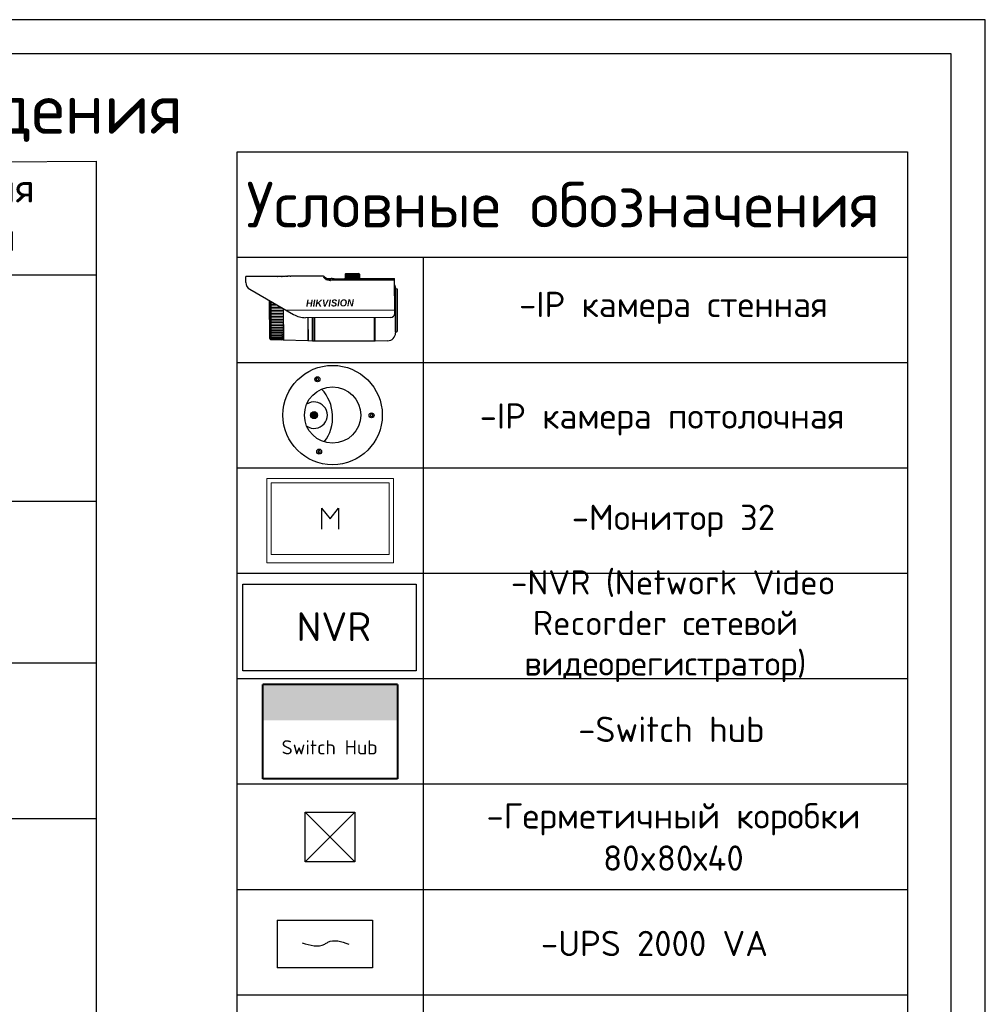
# Model space of a CAD drawing. Header units: millimetres. Extents: x -228268 to 1513407, y -439898 to -137408.
# Tile 94 of 125: x 305718 to 319806, y -290646 to -276279. Entities that reach past the tile are written whole.
import ezdxf

# ---------------------------------------------------------------- set-up
doc = ezdxf.new("R2010")
doc.units = ezdxf.units.MM
doc.layers.add('00_COMPONENTS', color=7, linetype='Continuous')
doc.layers.add('02_AXIS', color=7, linetype='Continuous')
for name, color, linetype, lineweight in [('Видео', 5, 'Continuous', 15), ('питания', 32, 'Continuous', 30), ('сс', 7, 'Continuous', 25), ('ТХ', 1, 'Continuous', 30)]:
    doc.layers.add(name, color=color, linetype=linetype, lineweight=lineweight)
doc.styles.add('GOST', font='isocpeur.ttf')
doc.styles.get("Standard").update_dxf_attribs({"font": 'isocpeur.ttf'})

# ---------------------------------------------------------------- blocks, each defined once
blk = doc.blocks.new('A$C01454978')
for p, q in [((-125, 125), (125, 125)), ((-125, -125), (-125, 125)), ((-125, 125), (125, -125)), ((125, 125), (-125, -125)), ((125, 125), (125, -125)), ((125, -125), (-125, -125))]:
    blk.add_line(p, q)
blk = doc.blocks.new('A$C501838A6')
at = {"lineweight": 30}
for p, q in [((-6000, 3000), (0, 3000)), ((-6000, 0), (-6000, 3000)), ((0, 3000), (0, 0)), ((0, 0), (-6000, 0))]:
    blk.add_line(p, q, dxfattribs=at)
at = {"ltscale": 100, "style": 'GOST'}
blk.add_text('NVR', height=1000, dxfattribs=at).set_placement((-4149, 1025))
blk = doc.blocks.new('A$C1E5C00A0')
at = {"lineweight": 30, "ltscale": 10000}
for p, q in [((-3400, 2600), (-3400, 1600)), ((-3400, 2600), (-3000, 2100)), ((-3000, 2100), (-2600, 2600)), ((-2600, 2600), (-2600, 1600))]:
    blk.add_line(p, q, dxfattribs=at)
at = {"layer": 'Видео', "color": 5, "lineweight": 18}
for p, q in [((-6000, 4000), (0, 4000)), ((-6000, 0), (-6000, 4000)), ((-5800, 3800), (-200, 3800)), ((-5800, 400), (-5800, 3800)), ((-200, 3800), (-200, 400)), ((0, 4000), (0, 0)), ((0, 0), (-6000, 0)), ((-200, 400), (-5800, 400))]:
    blk.add_line(p, q, dxfattribs=at)
blk = doc.blocks.new('A$C4D2D2A1C')
at = {"layer": 'питания', "ltscale": 10000}
for p, q in [((-6000, 3000), (0, 3000)), ((-6000, 3000), (-6000, 0)), ((0, 3000), (0, 0)), ((0, 0), (-6000, 0))]:
    blk.add_line(p, q, dxfattribs=at)
blk.add_spline([(-4422, 1578), (-3000, 1500), (-2811.5, 1613.5), (-1500, 1500)], degree=3, dxfattribs=at)

msp = doc.modelspace()

# ---------------------------------------------------------------- hatches: boundary and pattern name
at = {"ltscale": 10000}
h = msp.add_hatch(color=8, dxfattribs=at)
h.dxf.hatch_style = 1
h.paths.add_polyline_path([(309967, -282069.3, 1), (310060.5, -282029.6, 1)])
at = {"layer": 'сс'}
msp.add_hatch(color=256, dxfattribs=at).paths.add_polyline_path([(311230.6, -286503.2), (311230.6, -285978.6), (309263.4, -285978.6), (309263.4, -286503.2)])

# ---------------------------------------------------------------- linework, layer by layer
at = {"linetype": 'Continuous', "lineweight": 25}
for p, q in [((300549, -278385.9), (306831.8, -278345.6)), ((283557.9, -280001.2), (306831.8, -280001.2)), ((283557.9, -283305.5), (306831.8, -283305.5)), ((284719.5, -285663), (306831.8, -285663)), ((283557.9, -287935.2), (306831.8, -287935.2))]:
    msp.add_line(p, q, dxfattribs=at)
msp.add_line((306831.8, -278345.6), (306831.8, -297647.9))
at = {"color": 7, "linetype": 'Continuous'}
for p, q in [((310473.3, -279988.9), (310467.5, -279994.7)), ((310676.6, -279994.2), (310467.5, -279994.7)), ((310467.5, -279994.7), (310467.6, -280052.8)), ((310670.7, -279988.4), (310473.3, -279988.9)), ((310482.6, -279985.4), (310479.1, -279988.9)), ((310479.1, -279994.7), (310479.2, -280052.8)), ((310661.4, -279985), (310482.6, -279985.4)), ((310490.7, -279994.7), (310490.8, -280052.7)), ((310502.3, -279994.6), (310502.5, -280052.7)), ((310513.9, -279994.6), (310514.1, -280052.7)), ((310525.5, -279994.6), (310525.6, -280052.7)), ((310537.2, -279994.6), (310537.3, -280052.6)), ((310548.7, -279994.5), (310548.9, -280052.6)), ((310560.4, -279994.5), (310560.5, -280052.6)), ((310572, -279994.5), (310572.1, -280052.6)), ((310583.6, -279994.4), (310583.8, -280052.5)), ((310595.2, -279994.4), (310595.4, -280052.5)), ((310606.9, -279994.4), (310607, -280052.5)), ((310618.5, -279994.4), (310618.6, -280052.4)), ((310630.1, -279994.3), (310630.2, -280052.4)), ((310641.7, -279994.3), (310641.8, -280052.4)), ((310653.3, -279994.3), (310653.5, -280052.4)), ((310661.4, -279985), (310664.9, -279988.5)), ((310664.9, -279994.3), (310665.1, -280052.3)), ((310670.7, -279988.4), (310676.6, -279994.2)), ((310676.6, -279994.2), (310676.7, -280052.3)), ((309016.3, -280113.1), (309016.1, -280025.5)), ((309319.3, -280025.3), (309261.2, -280025.5)), ((309261.3, -280027.1), (309261.2, -280025.5)), ((309319.3, -280025.3), (309319.3, -280024.8)), ((309373.9, -280026.5), (309373.9, -280024.7)), ((309382.6, -280026.4), (309373.9, -280026.5)), ((309382.6, -280026.4), (309382.6, -280024.6)), ((309420.1, -280024.6), (309382.6, -280024.7)), ((309420.1, -280024.6), (309382.6, -280024.6)), ((309420.1, -280024.6), (309420.1, -280024.6)), ((309437.4, -280026.3), (309437.4, -280024.5)), ((309446, -280026.3), (309437.4, -280026.3)), ((309446, -280026.3), (309446, -280024.5)), ((309473.4, -280024.5), (309446, -280024.5)), ((309470.5, -280024.5), (309446, -280024.5)), ((309473.4, -280024.5), (309477.7, -280024.5)), ((309477.7, -280024.5), (309477.7, -280025.3)), ((309479.2, -280024.4), (309479.2, -280025.6)), ((309492.1, -280026.2), (309482, -280026.2)), ((309503.7, -280024.5), (309503.7, -280024.4)), ((309512.3, -280024.5), (309512.3, -280025.7)), ((309513.8, -280024.8), (309513.8, -280025.7)), ((309516.6, -280025), (309516.6, -280025.8)), ((309526.7, -280026.1), (309519.5, -280026)), ((309521, -280025.2), (309521, -280026)), ((309523.9, -280025.3), (309521, -280025.2)), ((309526.7, -280025.3), (309523.9, -280025.3)), ((309526.7, -280025.3), (309526.7, -280026.1)), ((309538.3, -280025.3), (309526.7, -280025.3)), ((309538.3, -280026.1), (309526.7, -280026.1)), ((309538.3, -280025.3), (309541.2, -280025.2)), ((309538.3, -280025.3), (309538.3, -280026.1)), ((309538.3, -280026.1), (309545.5, -280025.9)), ((309541.2, -280025.2), (309544, -280025.2)), ((309544, -280025.2), (309544, -280025.9)), ((309548.4, -280024.9), (309548.4, -280025.8)), ((309551.2, -280024.7), (309551.2, -280025.6)), ((309552.7, -280024.4), (309552.7, -280025.6)), ((309561.3, -280024.4), (309561.3, -280024.2)), ((309572.9, -280026), (309572.9, -280024.2)), ((309581.5, -280026), (309572.9, -280026)), ((309581.5, -280026), (309581.5, -280024.2)), ((309630.5, -280025.9), (309617.6, -280025.9)), ((309621.9, -280025.9), (309621.9, -280024.1)), ((309630.5, -280025.9), (309630.5, -280024.1)), ((309665.1, -280025.8), (309665.1, -280024)), ((309673.8, -280025.8), (309665.1, -280025.8)), ((309673.8, -280025.8), (309673.8, -280024)), ((310305.6, -280059), (310670.9, -280058.1)), ((310676.7, -280052.3), (310467.6, -280052.8)), ((310473.4, -280058.6), (310467.6, -280052.8)), ((310670.9, -280058.1), (310676.7, -280052.3)), ((310672.5, -280056.5), (311188.4, -280055.4)), ((311189.6, -280566.5), (311188.4, -280055.4)), ((309074.7, -280213.6), (309714.8, -280581.2)), ((311199.7, -280192.2), (311201.2, -280847.8)), ((311203.5, -280836.1), (311202.1, -280203.9)), ((311205.2, -280201.7), (311225.4, -280209)), ((311225.4, -280209), (311226.8, -280830.9)), ((309366.1, -280933.3), (309364.8, -280380.2)), ((311131.6, -280624.7), (309889.2, -280627.5)), ((309990, -280969.8), (309989.2, -280627.3)), ((309993.4, -280966.5), (309992.7, -280627.3)), ((309996.9, -280969.9), (309996.1, -280627.3)), ((310012.4, -280627.2), (310013.2, -280969.9)), ((310015.9, -280627.2), (310016.7, -280966.4)), ((310019.4, -280627.2), (310020.2, -280969.9)), ((310896, -280967.9), (310895.2, -280625.2)), ((310899.5, -280964.4), (310898.7, -280625.2)), ((310903, -280967.8), (310902.2, -280625.2)), ((311206.6, -280838.3), (311226.8, -280830.9)), ((309366.1, -280933.3), (309371.6, -280938.9)), ((309993.4, -280966.5), (309990, -280969.8)), ((309993.4, -280966.5), (309996.9, -280969.9)), ((310016.7, -280966.4), (310013.2, -280969.9)), ((310016.7, -280966.4), (310020.2, -280969.9)), ((310899.5, -280964.4), (310896, -280967.9)), ((310899.5, -280964.4), (310903, -280967.8)), ((311087.4, -280964.2), (310903, -280967.8))]:
    msp.add_line(p, q, dxfattribs=at)
at = {"color": 9, "linetype": 'Continuous'}
for p, q in [((310253.4, -280083.7), (310253.4, -280081.5)), ((311202.3, -280816.5), (311201, -280223.5)), ((311206.6, -280838.3), (311205.2, -280201.7)), ((311189.5, -280520), (309614.5, -280523.6))]:
    msp.add_line(p, q, dxfattribs=at)
at = {"ltscale": 10000}
for p, q in [((310054.4, -281509.3), (310044.7, -281519.1)), ((310044.7, -281519.1), (310044.8, -281533)), ((310044.8, -281533), (310054.6, -281542.7)), ((310068.3, -281509.2), (310054.4, -281509.3)), ((310054.6, -281542.7), (310068.6, -281542.6)), ((310078.2, -281518.9), (310068.3, -281509.2)), ((310068.6, -281542.6), (310078.3, -281532.7)), ((310078.3, -281532.7), (310078.2, -281518.9)), ((310844.2, -282035.2), (310834.6, -282045)), ((310834.6, -282045), (310834.6, -282058.9)), ((310834.6, -282058.9), (310844.5, -282068.6)), ((310858.2, -282035.1), (310844.2, -282035.2)), ((310844.5, -282068.6), (310858.4, -282068.5)), ((310868, -282044.8), (310858.2, -282035.1)), ((310858.4, -282068.5), (310868.2, -282058.6)), ((310868.2, -282058.6), (310868, -282044.8)), ((310080.3, -282564.6), (310070.6, -282574.4)), ((310070.6, -282574.4), (310070.7, -282588.4)), ((310070.7, -282588.4), (310080.5, -282598)), ((310094.2, -282564.5), (310080.3, -282564.6)), ((310104, -282574.2), (310094.2, -282564.5)), ((310094.4, -282598), (310104.2, -282588)), ((310104.2, -282588), (310104, -282574.2)), ((310080.5, -282598), (310094.4, -282598))]:
    msp.add_line(p, q, dxfattribs=at)
at = {"ltscale": 100, "transparency": 33554687}
for points in [[(277805.9, -305979.5), (319805.9, -305979.5), (319805.9, -276279.5), (277805.9, -276279.5)], [(279805.9, -305479.5), (319305.9, -305479.5), (319305.9, -276779.5), (279805.9, -276779.5)]]:
    msp.add_lwpolyline(points, close=True, dxfattribs=at)
at = {"ltscale": 10000}
for centre, radius in [((310061.5, -281526), 36.3), ((310283.4, -282048.4), 410.7), ((310013.8, -282049.5), 50.8), ((310851.3, -282051.9), 36.3), ((310087.3, -282581.3), 36.3)]:
    msp.add_circle(centre, radius, dxfattribs=at)
at = {"color": 7, "linetype": 'Continuous'}
for centre, radius, start, end in [((309132.5, -280112.8), 116.2, 180.13047, 240.13047), ((309215.9, -280524.5), 499.5, 84.79291, 90.13047), ((309469.2, -280071.9), 47.5, 78.11256, 88.3711), ((309472, -280343.4), 319, 88.70594, 88.96495), ((309468.8, -280073.8), 49.4, 77.43728, 78.15287), ((309479, -280073.3), 48.9, 86.27287, 89.79471), ((309468.7, -280074.2), 49.8, 76.52423, 77.43701), ((309468.5, -280074.9), 50.6, 74.49197, 76.52154), ((309478.9, -280074), 49.6, 82.22106, 86.2732), ((309478.6, -280076.1), 51.7, 74.84735, 82.17868), ((309501.4, -280038.1), 13.7, 74.30028, 80.47117), ((309496.1, -280105.8), 81.5, 81.62892, 83.67424), ((309484.9, -280344.5), 320.1, 84.82136, 85.85708), ((309509.6, -280045), 20.6, 80.3749, 82.40193), ((309509.5, -280045.3), 21, 78.3706, 80.37427), ((309503, -280167.3), 142.9, 84.50713, 85.66748), ((309457.8, -281293.1), 1268.6, 87.20956, 87.47031), ((309486.9, -280741), 716.6, 87.45181, 87.62492), ((309487, -280740.9), 716.5, 87.27871, 87.45181), ((309581.3, -280740.6), 716.5, 92.80913, 92.98223), ((309613, -281292.7), 1268.6, 92.79064, 93.05139), ((309581.3, -280740.8), 716.6, 92.63602, 92.80913), ((309562.7, -280167.2), 142.9, 94.59346, 95.75381), ((309555.6, -280045.2), 21, 99.88667, 101.89034), ((309581.6, -280344.3), 320.1, 94.40386, 95.43958), ((309555.5, -280044.9), 20.6, 97.85901, 99.88604), ((309569.2, -280105.7), 81.5, 96.58668, 98.632), ((309563.7, -280037.9), 13.7, 99.78982, 105.96075), ((309597.2, -280142.6), 118.4, 85.25827, 90.13377), ((309607.3, -280148.2), 124.1, 90.12545, 92.56031), ((309607.3, -280149.3), 125.2, 85.2521, 90.12221), ((309597, -280145.2), 121, 80.20648, 85.26379), ((309607.2, -280149.8), 125.7, 83.31287, 85.25524), ((311083.6, -280192.5), 116.2, 0.13047, 25.18149), ((311202.1, -280225.5), 2.32, 120.13047, 180.13047), ((311199.8, -280221.5), 2.32, 300.13047, 0.13047), ((311204.4, -280203.9), 2.32, 70.13047, 180.13047), ((309888.4, -280279), 348.5, 240.13047, 270.13047), ((311131.5, -280566.6), 58.1, 270.13047, 0.13047), ((311085.1, -280848), 116.2, 271.13047, 0.13047), ((311203.5, -280814.5), 2.32, 180.13047, 240.13047), ((311201.2, -280818.5), 2.32, 0.13047, 60.13047), ((311205.8, -280836.1), 2.32, 180.13047, 290.13047)]:
    msp.add_arc(centre, radius, start, end, dxfattribs=at)
at = {"ltscale": 10000}
for centre, radius, start, end in [((309687.3, -282078.5), 596.8, 322.63872, 43.13742), ((310013.8, -282049.5), 192.8, 235.80406, 124.64562)]:
    msp.add_arc(centre, radius, start, end, dxfattribs=at)
at = {"layer": '00_COMPONENTS', "ltscale": 10000}
for p, q in [((308890.5, -278209.4), (318672.8, -278209.4)), ((308890.5, -279747.1), (308890.5, -278209.4)), ((318672.8, -278209.4), (318672.8, -299737.8)), ((318672.8, -279747.1), (308890.5, -279747.1)), ((308890.5, -299737.8), (308890.5, -279747.1)), ((311603.5, -279747.1), (311603.5, -299737.8)), ((318672.8, -281284.8), (308890.5, -281284.8)), ((318672.8, -282822.6), (308890.5, -282822.6)), ((318672.8, -284360.3), (308890.5, -284360.3)), ((318672.8, -285898.1), (308890.5, -285898.1)), ((318672.8, -287435.8), (308890.5, -287435.8)), ((318672.8, -288973.6), (308890.5, -288973.6)), ((318672.8, -290511.3), (308890.5, -290511.3))]:
    msp.add_line(p, q, dxfattribs=at)
at = {"layer": '02_AXIS', "color": 7, "linetype": 'Continuous'}
for p, q in [((309214.8, -280025), (309016.1, -280025.5)), ((309373.9, -280024.7), (309319.3, -280024.8)), ((309437.4, -280024.5), (309420.1, -280024.6)), ((309503.7, -280024.4), (309482, -280024.4)), ((309552.7, -280024.3), (309512.3, -280024.3)), ((309572.9, -280024.2), (309561.3, -280024.2)), ((309596.9, -280024.1), (309581.5, -280024.2)), ((309621.9, -280024.1), (309617.6, -280024.1)), ((309665.1, -280024), (309630.5, -280024.1)), ((310142.9, -280022.9), (309673.8, -280024)), ((310190.5, -280054.2), (310153.2, -280026.4)), ((310180.8, -280058.3), (310195.8, -280069.1)), ((310188.4, -280064.8), (310188.3, -280064.8)), ((310201, -280057.6), (310264.9, -280057.5)), ((311188.5, -280079.4), (310253.4, -280081.5)), ((311188.5, -280081.5), (310253.4, -280083.7)), ((310266.3, -280057.6), (310264.9, -280057.5)), ((309383.5, -280401.8), (309383.2, -280401.8)), ((309402, -280401.6), (309383.5, -280401.8)), ((309383.6, -280428.4), (309447.7, -280427.8)), ((309475.5, -280443.8), (309383.6, -280444.6)), ((309383.7, -280471.8), (309522.9, -280471)), ((309542.3, -280487.4), (309383.7, -280488.3)), ((309383.8, -280515.8), (309542.4, -280515.5)), ((309542.4, -280532.1), (309383.8, -280532.4)), ((309383.9, -280559.9), (309542.5, -280560.1)), ((309542.5, -280576.6), (309383.9, -280576.4)), ((309562.6, -280493.8), (309563.6, -280951.3)), ((309563.6, -280494.4), (309564.7, -280953.7)), ((309383.7, -280646.4), (309384.1, -280646.4)), ((309384, -280603.6), (309542.6, -280604.4)), ((309542.6, -280620.6), (309384, -280619.8)), ((309384.1, -280646.4), (309542.7, -280647.8)), ((309542.7, -280663.5), (309384.1, -280662.2)), ((309384.2, -280687.9), (309542.8, -280689.8)), ((309542.8, -280704.9), (309384.2, -280703.1)), ((309923, -280627.4), (309923.7, -280965.4)), ((309924, -280627.4), (309924.8, -280967.7)), ((309372.6, -280830.4), (309373.7, -280830.2)), ((309372.6, -280858.1), (309373.1, -280858.1)), ((309384.3, -280727.6), (309542.9, -280730)), ((309542.9, -280744.4), (309384.3, -280742)), ((309384.3, -280765), (309542.9, -280767.9)), ((309543, -280781.4), (309384.4, -280778.5)), ((309384.4, -280799.9), (309543, -280803.2)), ((309543.1, -280815.5), (309384.5, -280812.2)), ((309384.5, -280831.7), (309543.1, -280835.4)), ((309543.1, -280846.5), (309384.5, -280842.8)), ((309384.6, -280860.1), (309543.2, -280864.2)), ((309371.6, -280938.9), (309371.9, -280939.3)), ((309371.9, -280939.3), (309372.8, -280940.2)), ((309372, -280918.2), (309372.8, -280918.5)), ((309372.3, -280902.3), (309372.7, -280902.4)), ((309372.6, -280882.2), (309372.7, -280882.2)), ((309543.2, -280874), (309384.6, -280869.8)), ((309384.6, -280884.8), (309392.7, -280885.1)), ((309543.2, -280897.6), (309384.6, -280893.1)), ((309384.7, -280905.6), (309543.3, -280910.3)), ((309390.5, -280912.5), (309384.7, -280912.4)), ((309384.7, -280922.2), (309543.3, -280927.1)), ((309543.3, -280932.3), (309384.7, -280927.4)), ((309384.7, -280934.5), (309543.3, -280939.5)), ((309543.3, -280943), (309384.7, -280937.9)), ((309384.7, -280942.2), (309543.4, -280947.4)), ((309543.4, -280949.1), (309384.8, -280944)), ((309384.8, -280945.4), (309543.4, -280950.6)), ((309543.3, -280917.1), (309390.5, -280912.5)), ((309392.7, -280885.1), (309405.5, -280885.4)), ((309405.5, -280885.4), (309543.2, -280889.3)), ((309551.6, -280950.9), (309551.7, -280950.9)), ((309563.6, -280951.3), (309551.7, -280950.9)), ((309564.7, -280953.7), (309563.6, -280951.3)), ((309923.7, -280965.4), (309564.7, -280953.7)), ((309924.8, -280967.7), (309923.7, -280965.4)), ((309990, -280969.8), (309924.8, -280967.7)), ((310013.2, -280969.9), (309996.9, -280969.9)), ((310896, -280967.9), (310020.2, -280969.9))]:
    msp.add_line(p, q, dxfattribs=at)
at = {"layer": '02_AXIS', "color": 9, "linetype": 'Continuous'}
for p, q in [((309371.6, -280384.1), (309371.6, -280391.4)), ((309371.6, -280399.8), (309371.7, -280433.3)), ((309383.5, -280401.8), (309383.6, -280428.4)), ((309371.7, -280442), (309371.8, -280476.3)), ((309371.8, -280485.1), (309371.9, -280519.7)), ((309371.9, -280528.6), (309372, -280563.2)), ((309372, -280572.1), (309372.1, -280606.3)), ((309383.6, -280444.6), (309383.7, -280471.8)), ((309383.7, -280488.3), (309383.8, -280515.8)), ((309383.8, -280532.4), (309383.9, -280559.9)), ((309383.9, -280576.4), (309384, -280603.6)), ((309372.1, -280615), (309372.2, -280648.5)), ((309372.2, -280656.9), (309372.2, -280689.3)), ((309372.3, -280697.4), (309372.3, -280728.3)), ((309384, -280619.8), (309384.1, -280646.4)), ((309384.1, -280662.2), (309384.2, -280687.9)), ((309384.2, -280703.1), (309384.3, -280727.6)), ((309372.4, -280736), (309372.4, -280765.1)), ((309372.4, -280772.3), (309372.5, -280799.2)), ((309372.5, -280805.8), (309372.6, -280830.4)), ((309372.6, -280836.3), (309372.6, -280858.1)), ((309372.6, -280863.3), (309372.7, -280882.2)), ((309384.3, -280742), (309384.3, -280765)), ((309384.4, -280778.5), (309384.4, -280799.9)), ((309384.5, -280812.2), (309384.5, -280831.7)), ((309384.5, -280842.8), (309384.6, -280860.1)), ((309543.4, -280865.2), (309543.4, -280864.2)), ((309372.7, -280886.7), (309372.7, -280902.4)), ((309372.7, -280906), (309372.8, -280918.5)), ((309372.8, -280921.2), (309372.8, -280930.2)), ((309372.8, -280932), (309372.8, -280937.4)), ((309372.8, -280938.4), (309372.8, -280940.2)), ((309384.6, -280869.8), (309384.6, -280884.8)), ((309384.6, -280893.1), (309384.7, -280905.6)), ((309384.7, -280912.4), (309384.7, -280922.2)), ((309384.7, -280927.4), (309384.7, -280934.5)), ((309384.7, -280937.9), (309384.7, -280942.2)), ((309384.8, -280944), (309384.8, -280945.4)), ((309543.4, -280911.1), (309543.4, -280910.3)), ((309543.4, -280940), (309543.4, -280939.6)), ((309543.4, -280949.1), (309543.4, -280947.4))]:
    msp.add_line(p, q, dxfattribs=at)
at = {"layer": '02_AXIS', "color": 7, "linetype": 'Continuous'}
for points in [[(310253.4, -280081.5), (310244.4, -280081.3), (310230.1, -280079.7), (310215.8, -280076.7), (310203.2, -280072.5), (310193.3, -280067.9), (310188.3, -280064.8)], [(310200.9, -280057.6), (310200.3, -280057.6), (310195.6, -280056.8), (310191.3, -280054.7), (310190.5, -280054.2)]]:
    msp.add_lwpolyline(points, dxfattribs=at)
for centre, radius, start, end in [((310142.8, -280040.3), 17.4, 53.26057, 90.13034), ((310233.7, -279981.5), 98.7, 241.33786, 244.22724), ((306311.9, -283412.2), 5130.3, 40.59459, 40.79607), ((310253.1, -279926.2), 157.5, 268.00317, 270.12006), ((309542.3, -280479), 8.37, 270.33892, 311.31089), ((309385.3, -280927.8), 17.6, 224.62404, 266.73279), ((309353.4, -280952), 53.3, 67.27639, 67.44028), ((309385.3, -280921.2), 16.7, 266.28169, 268.17315), ((309385.3, -280928), 17.4, 266.75311, 268.12958), ((309385.3, -280927.1), 16.9, 267.21455, 268.14079), ((309529.3, -281381.3), 431, 87.03341, 88.12939)]:
    msp.add_arc(centre, radius, start, end, dxfattribs=at)
at = {"layer": '02_AXIS', "color": 9, "linetype": 'Continuous'}
for centre, radius, start, end in [((308841.2, -280910.4), 702.5, 358.21323, 358.46364), ((308672.5, -280915.6), 871.3, 358.19566, 358.39269), ((308900.2, -280912.1), 643.4, 358.47498, 358.65697)]:
    msp.add_arc(centre, radius, start, end, dxfattribs=at)
at = {"layer": '02_AXIS', "color": 7, "linetype": 'Continuous'}
for points, start_tangent, end_tangent in [([(310148.8, -280030.1), (310148.4, -280029.6), (310145.6, -280026.3), (310143.8, -280024.1), (310142.9, -280023), (310142.9, -280023)], (-0.6431969, 0.7657008), (-0.7634182, -0.6459046)), ([(310170.3, -280055.8), (310162.3, -280046.3), (310156.5, -280039.2), (310151.9, -280033.8), (310148.8, -280030.1)], (-0.6378587, 0.7701534), (-0.6431969, 0.7657008)), ([(310180.8, -280058.3), (310172.8, -280049), (310166.9, -280042.2), (310162.4, -280036.9), (310158.8, -280032.8), (310156.1, -280029.7), (310154.2, -280027.5), (310153.3, -280026.5), (310153.3, -280026.5)], (-0.6501247, 0.7598275), (-0.752542, -0.6585442)), ([(310170.3, -280055.8), (310174, -280055.8), (310177.6, -280056.6), (310180.8, -280058.3)], (0.9938645, 0.1106041), (0.8261553, -0.5634425)), ([(310186.4, -280068.1), (310182, -280065.5), (310177.7, -280062.6), (310173.7, -280059.4), (310170.3, -280055.8)], (-0.877221, 0.4800867), (-0.6376842, 0.7702979)), ([(310188.3, -280064.8), (310187.7, -280064.4), (310184.1, -280061.5), (310180.8, -280058.3)], (-0.8202781, 0.5719648), (-0.6588855, 0.7522433)), ([(310195.7, -280060.3), (310193.5, -280057.7), (310191.7, -280055.6), (310190.6, -280054.4)], (-0.6534078, 0.7570061), (-0.7564463, -0.6540558)), ([(310247.6, -280083.6), (310242.3, -280083.3), (310237.6, -280082.9), (310233.4, -280082.4), (310229.4, -280081.9), (310225.5, -280081.3), (310221.7, -280080.5), (310217.9, -280079.7), (310214.3, -280078.8), (310210.7, -280077.9), (310207, -280076.8), (310203.2, -280075.5), (310199.3, -280074.1), (310195.1, -280072.4), (310190.8, -280070.4)], (-0.9993992, 0.034659), (-0.900307, 0.4352554)), ([(310218.4, -280077.3), (310217.3, -280076), (310214.4, -280072.8), (310211.5, -280069.5), (310208.8, -280066.4), (310206.2, -280063.5), (310203.9, -280061), (310202.2, -280059), (310201.1, -280057.8)], (-0.6630313, 0.7485917), (-0.7492475, -0.6622901)), ([(310305.6, -280059), (310294.9, -280058.9), (310285, -280058.6), (310276.5, -280058.2), (310270.2, -280057.8), (310266.3, -280057.6), (310264.9, -280057.5)], (-0.9999974, -0.0022771), (0.0058782, -0.9999827)), ([(309371.6, -280399.8), (309370.6, -280398), (309370.3, -280396), (309370.6, -280393.7), (309371.6, -280391.4)], (-0.6223594, 0.7827316), (0.4651414, 0.8852364)), ([(309371.7, -280442), (309370.7, -280440.1), (309370.4, -280437.9), (309370.7, -280435.6), (309371.7, -280433.3)], (-0.5799601, 0.8146448), (0.4765736, 0.8791346)), ([(309371.6, -280391.4), (309372.9, -280389.5), (309374.7, -280388.1), (309376.8, -280387.1)], (0.4651414, 0.8852364), (0.9439524, 0.3300817)), ([(309383.2, -280401.8), (309379.4, -280401.9), (309375.9, -280401.7), (309373.3, -280401.1), (309371.6, -280399.8)], (-0.9999074, -0.0136103), (-0.6223594, 0.7827316)), ([(309371.7, -280433.3), (309373, -280431.6), (309374.8, -280430.2), (309377.2, -280429.2), (309380.2, -280428.6), (309383.6, -280428.4)], (0.4765736, 0.8791346), (0.9999545, 0.0095408)), ([(309371.8, -280485.1), (309370.8, -280483), (309370.5, -280480.8), (309370.8, -280478.5), (309371.8, -280476.3)], (-0.5455583, 0.8380729), (0.4927406, 0.8701762)), ([(309371.9, -280528.6), (309370.9, -280526.4), (309370.6, -280524.2), (309370.9, -280521.9), (309371.9, -280519.7)], (-0.5181118, 0.8553129), (0.5142111, 0.8576637)), ([(309372, -280572.1), (309371, -280569.8), (309370.7, -280567.5), (309371, -280565.3), (309372, -280563.2)], (-0.4966985, 0.8679232), (0.5417358, 0.8405488)), ([(309383.6, -280444.6), (309379.4, -280444.6), (309376, -280444.3), (309373.4, -280443.5), (309371.7, -280442)], (-0.9999545, -0.0095366), (-0.5799601, 0.8146448)), ([(309371.8, -280476.3), (309373.1, -280474.6), (309374.9, -280473.3), (309377.3, -280472.5), (309380.3, -280472), (309383.7, -280471.8)], (0.4927406, 0.8701762), (0.9999824, 0.0059301)), ([(309383.7, -280488.3), (309379.5, -280488.2), (309376.1, -280487.8), (309373.5, -280486.7), (309371.8, -280485.1)], (-0.9999824, -0.0059259), (-0.5455583, 0.8380729)), ([(309371.9, -280519.7), (309373.2, -280518.2), (309375, -280517.1), (309377.4, -280516.3), (309380.4, -280516), (309383.8, -280515.8)], (0.5142111, 0.8576637), (0.9999974, 0.0022793)), ([(309383.8, -280532.4), (309379.6, -280532.2), (309376.2, -280531.6), (309373.6, -280530.4), (309371.9, -280528.6)], (-0.9999974, -0.002275), (-0.5181118, 0.8553129)), ([(309372, -280563.2), (309373.3, -280561.8), (309375.1, -280560.8), (309377.5, -280560.3), (309380.5, -280560), (309383.9, -280559.9)], (0.5417358, 0.8405488), (0.9999991, -0.0013716)), ([(309383.9, -280576.4), (309379.7, -280576.2), (309376.3, -280575.4), (309373.7, -280574), (309372, -280572.1)], (-0.9999991, 0.0013759), (-0.4966985, 0.8679232)), ([(309542.4, -280515.5), (309544.8, -280515.8), (309546.8, -280516.7), (309548.3, -280517.9), (309549.4, -280519.3), (309550.1, -280520.6), (309550.5, -280522), (309550.7, -280523.2), (309550.7, -280524.4), (309550.5, -280525.7), (309550.1, -280527), (309549.3, -280528.3), (309548.3, -280529.6), (309546.8, -280530.8), (309544.8, -280531.7), (309542.4, -280532.1)], (0.9999974, 0.0022792), (-0.9999974, -0.002275)), ([(309542.5, -280560.1), (309544.9, -280560.5), (309546.9, -280561.4), (309548.4, -280562.6), (309549.5, -280563.9), (309550.2, -280565.3), (309550.6, -280566.6), (309550.8, -280567.8), (309550.8, -280569.1), (309550.6, -280570.3), (309550.2, -280571.6), (309549.4, -280572.9), (309548.4, -280574.2), (309546.9, -280575.4), (309544.9, -280576.3), (309542.5, -280576.6)], (0.9999991, -0.0013717), (-0.9999991, 0.0013758)), ([(309372.1, -280615), (309371.1, -280612.7), (309370.8, -280610.4), (309371.1, -280608.2), (309372.1, -280606.3)], (-0.4805725, 0.876955), (0.576244, 0.8172777)), ([(309372.2, -280656.9), (309371.2, -280654.6), (309370.9, -280652.3), (309371.2, -280650.3), (309372.2, -280648.5)], (-0.4691682, 0.8831088), (0.6187882, 0.7855579)), ([(309372.3, -280697.4), (309371.3, -280695.1), (309371, -280692.9), (309371.3, -280690.9), (309372.2, -280689.3)], (-0.4620878, 0.8868342), (0.6703598, 0.7420362)), ([(309372.1, -280606.3), (309373.4, -280605.1), (309375.2, -280604.2), (309377.6, -280603.8), (309380.6, -280603.6), (309384, -280603.6)], (0.576244, 0.8172777), (0.9999876, -0.0049824)), ([(309384, -280619.8), (309379.8, -280619.5), (309376.4, -280618.6), (309373.8, -280617.1), (309372.1, -280615)], (-0.9999876, 0.0049867), (-0.4805725, 0.876955)), ([(309372.2, -280648.5), (309373.5, -280647.4), (309375.3, -280646.8), (309377.7, -280646.5), (309380.7, -280646.4), (309383.7, -280646.4)], (0.6187882, 0.7855579), (0.9999604, -0.0088961)), ([(309384.1, -280662.2), (309380, -280661.8), (309376.5, -280660.8), (309373.9, -280659.2), (309372.2, -280656.9)], (-0.9999637, 0.0085176), (-0.4691682, 0.8831088)), ([(309372.2, -280689.3), (309373.5, -280688.4), (309375.4, -280687.9), (309377.8, -280687.8), (309378.9, -280687.8)], (0.6703598, 0.7420362), (0.9999049, -0.0137925)), ([(309384.2, -280703.1), (309380, -280702.6), (309376.6, -280701.5), (309374, -280699.7), (309372.3, -280697.4)], (-0.9999288, 0.0119299), (-0.4620878, 0.8868342)), ([(309378.9, -280687.8), (309380.8, -280687.8), (309384.2, -280687.9)], (0.9999049, -0.0137925), (0.9999289, -0.011926)), ([(309542.6, -280604.4), (309545, -280604.8), (309547, -280605.7), (309548.5, -280606.8), (309549.6, -280608.2), (309550.3, -280609.5), (309550.7, -280610.8), (309550.9, -280612), (309550.9, -280613.2), (309550.7, -280614.4), (309550.3, -280615.7), (309549.5, -280617), (309548.5, -280618.3), (309547, -280619.4), (309545, -280620.3), (309542.6, -280620.6)], (0.9999876, -0.0049825), (-0.9999876, 0.0049866)), ([(309542.7, -280647.8), (309545.2, -280648.2), (309547.3, -280649.1), (309548.8, -280650.4), (309549.9, -280651.8), (309550.5, -280653.2), (309550.9, -280654.5), (309551, -280655.8), (309550.9, -280657.1), (309550.5, -280658.4), (309549.9, -280659.7), (309548.8, -280661.1), (309547.3, -280662.3), (309545.2, -280663.2), (309542.7, -280663.5)], (0.9999638, -0.0085135), (-0.9999637, 0.0085175)), ([(309542.8, -280689.8), (309545.2, -280690.2), (309547.2, -280691), (309548.7, -280692.1), (309549.1, -280692.6)], (0.9999289, -0.0119259), (0.6778803, -0.7351723)), ([(309549.1, -280692.6), (309549.8, -280693.4), (309550.5, -280694.6), (309550.9, -280695.9), (309551.1, -280697), (309551.1, -280698.1), (309550.9, -280699.2), (309550.5, -280700.4), (309549.7, -280701.7), (309548.6, -280702.8), (309547.1, -280703.9), (309545.2, -280704.7), (309542.8, -280704.9)], (0.6778803, -0.7351723), (-0.9999288, 0.0119298)), ([(309372.4, -280736), (309371.4, -280733.7), (309371.1, -280731.5), (309371.4, -280729.7), (309372.3, -280728.3)], (-0.4590864, 0.8883916), (0.731421, 0.6819262)), ([(309372.4, -280772.3), (309371.5, -280770), (309371.2, -280768), (309371.5, -280766.3), (309372.4, -280765.1)], (-0.4600607, 0.8878875), (0.8008932, 0.5988072)), ([(309372.5, -280805.8), (309371.6, -280803.6), (309371.3, -280801.7), (309371.6, -280800.2), (309372.5, -280799.2)], (-0.4650442, 0.8852875), (0.8743637, 0.4852712)), ([(309372.6, -280836.3), (309371.6, -280834.1), (309371.3, -280832.4), (309371.6, -280831.1), (309372.6, -280830.4)], (-0.4742086, 0.8804125), (0.9419529, 0.3357449)), ([(309371.7, -280861.3), (309371.4, -280859.7), (309371.7, -280858.6), (309372.6, -280858.1)], (-0.3285747, 0.944478), (0.9883235, 0.1523699)), ([(309372.6, -280863.3), (309371.7, -280861.3)], (-0.4878725, 0.8729149), (-0.3285747, 0.944478)), ([(309372.3, -280728.3), (309373.6, -280727.6), (309375.5, -280727.3), (309376.9, -280727.3)], (0.731421, 0.6819262), (0.9998407, -0.0178504)), ([(309384.3, -280742), (309380.1, -280741.5), (309376.6, -280740.2), (309374.1, -280738.4), (309372.4, -280736)], (-0.9998847, 0.0151861), (-0.4590864, 0.8883916)), ([(309372.4, -280765.1), (309373.7, -280764.6), (309375.5, -280764.4)], (0.8008932, 0.5988072), (0.9997176, -0.0237627)), ([(309384.4, -280778.5), (309380.2, -280777.9), (309376.7, -280776.6), (309374.1, -280774.7), (309372.4, -280772.3)], (-0.9998334, 0.0182506), (-0.4600607, 0.8878875)), ([(309372.5, -280799.2), (309373.8, -280798.9), (309374.5, -280798.9)], (0.8743637, 0.4852712), (0.9997525, -0.0222452)), ([(309384.5, -280812.2), (309380.3, -280811.6), (309376.8, -280810.2), (309374.2, -280808.2), (309372.5, -280805.8)], (-0.9997776, 0.0210897), (-0.4650442, 0.8852875)), ([(309384.5, -280842.8), (309380.3, -280842.2), (309376.9, -280840.7), (309374.3, -280838.7), (309372.6, -280836.3)], (-0.9997198, 0.0236725), (-0.4742086, 0.8804125)), ([(309384.6, -280869.8), (309380.4, -280869.2), (309377, -280867.7), (309374.4, -280865.7), (309372.6, -280863.3)], (-0.9996627, 0.0259706), (-0.4878725, 0.8729149)), ([(309373.1, -280858.1), (309373.9, -280858.2)], (0.9997113, -0.0240258), (0.9846599, -0.1744847)), ([(309373.7, -280830.2), (309373.9, -280830.2), (309375.7, -280830.5), (309378.2, -280830.9), (309381.1, -280831.4), (309384.5, -280831.7)], (0.9996164, -0.0276974), (0.9997198, -0.0236696)), ([(309373.9, -280858.2), (309375.8, -280858.6), (309378.2, -280859.2), (309381.2, -280859.8), (309384.6, -280860.1)], (0.9846599, -0.1744847), (0.9996628, -0.0259681)), ([(309374.5, -280798.9), (309375.7, -280799), (309378.1, -280799.3), (309381, -280799.7), (309384.4, -280799.9)], (0.9997525, -0.0222452), (0.9997777, -0.0210865)), ([(309375.5, -280764.4), (309375.6, -280764.5), (309378, -280764.6), (309381, -280764.9), (309384.3, -280765)], (0.9997176, -0.0237627), (0.9998335, -0.0182471)), ([(309376.9, -280727.3), (309377.9, -280727.3), (309380.9, -280727.5), (309384.3, -280727.6)], (0.9998407, -0.0178504), (0.9998847, -0.0151824)), ([(309542.9, -280730), (309545.3, -280730.4), (309547.3, -280731.2), (309548.8, -280732.2), (309549.9, -280733.4), (309550.1, -280733.8)], (0.9998847, -0.0151824), (0.5402202, -0.8415237)), ([(309550.1, -280733.8), (309550.6, -280734.6), (309551, -280735.8), (309551.2, -280736.9), (309551.2, -280737.9), (309551, -280739), (309550.5, -280740.1), (309549.8, -280741.3), (309548.7, -280742.4), (309547.2, -280743.4), (309545.3, -280744.1), (309542.9, -280744.4)], (0.5402202, -0.8415237), (-0.9998847, 0.015186)), ([(309542.9, -280767.9), (309545.4, -280768.3), (309547.3, -280769), (309548.9, -280770.1), (309549.9, -280771.2), (309550.6, -280772.3)], (0.9998335, -0.018247), (0.4536651, -0.8911722)), ([(309550.6, -280772.3), (309550.7, -280772.3), (309551.1, -280773.4), (309551.3, -280774.4), (309551.2, -280775.4), (309551.1, -280776.4), (309550.6, -280777.4), (309549.9, -280778.5), (309548.8, -280779.5), (309547.3, -280780.5), (309545.4, -280781.1), (309543, -280781.4)], (0.4536651, -0.8911722), (-0.9998334, 0.0182504)), ([(309543, -280803.2), (309545.4, -280803.5), (309547.4, -280804.2), (309548.9, -280805.2), (309550, -280806.2), (309550.7, -280807.3), (309550.9, -280807.7)], (0.9997777, -0.0210864), (0.3961808, -0.9181725)), ([(309550.9, -280807.7), (309551.2, -280808.3), (309551.3, -280809.2), (309551.3, -280810.1), (309551.1, -280811), (309550.7, -280812), (309550, -280812.9), (309548.9, -280813.9), (309547.4, -280814.7), (309545.4, -280815.3), (309543.1, -280815.5)], (0.3961808, -0.9181725), (-0.9997776, 0.0210895)), ([(309543.1, -280835.4), (309545.5, -280835.7), (309547.5, -280836.4), (309549, -280837.2), (309550.1, -280838.2), (309550.8, -280839.1), (309551.2, -280839.8)], (0.9997198, -0.0236695), (0.3561421, -0.9344318)), ([(309551.2, -280839.8), (309551.2, -280840), (309551.4, -280840.8), (309551.4, -280841.7), (309551.2, -280842.5), (309550.8, -280843.3), (309550.1, -280844.2), (309549, -280845.1), (309547.5, -280845.8), (309545.5, -280846.3), (309543.1, -280846.5)], (0.3561421, -0.9344318), (-0.9997198, 0.0236723)), ([(309543.2, -280864.2), (309545.7, -280864.5), (309547.8, -280865.2), (309549.3, -280866), (309550.4, -280866.9), (309551, -280867.8), (309551.3, -280868.4)], (0.9996628, -0.025968), (0.3270553, -0.9450052)), ([(309551.3, -280868.4), (309551.4, -280868.6), (309551.5, -280869.4), (309551.4, -280870.2), (309551, -280871), (309550.3, -280871.8), (309549.3, -280872.6), (309547.7, -280873.3), (309545.7, -280873.8), (309543.2, -280874)], (0.3270553, -0.9450052), (-0.9996627, 0.0259705)), ([(309372.7, -280886.7), (309371.8, -280884.8), (309371.5, -280883.4), (309371.8, -280882.5), (309372.6, -280882.2)], (-0.5065139, 0.8622318), (0.9997558, -0.0221005)), ([(309372.8, -280921.2), (309371.8, -280919.6), (309371.5, -280918.6), (309371.8, -280918.2), (309372, -280918.2)], (-0.561524, 0.8274604), (0.9923998, 0.1230552)), ([(309372.8, -280932), (309371.9, -280930.6), (309371.6, -280929.9), (309371.8, -280929.7)], (-0.5997214, 0.8002088), (0.9405348, 0.3396973)), ([(309372.8, -280938.4), (309371.9, -280937.2), (309371.6, -280936.7), (309371.6, -280936.7)], (-0.646424, 0.7629784), (0.9983205, -0.057933)), ([(309371.8, -280904.3), (309371.5, -280903.1), (309371.8, -280902.4), (309372.3, -280902.3)], (-0.4274542, 0.904037), (0.9987474, -0.0500366)), ([(309371.6, -280936.7), (309371.9, -280936.7), (309372.8, -280937.4)], (0.9983205, -0.057933), (0.7675911, -0.6409398)), ([(309372.7, -280906), (309371.8, -280904.3)], (-0.5307861, 0.8475059), (-0.4274542, 0.904037)), ([(309371.8, -280929.7), (309371.9, -280929.7), (309372.8, -280930.2)], (0.9405348, 0.3396973), (0.8394311, -0.5434661)), ([(309372.7, -280882.2), (309374, -280882.5), (309375.9, -280883.1), (309378.3, -280883.9), (309381.2, -280884.5), (309384.6, -280884.8)], (0.9987736, -0.0495111), (0.9996091, -0.027957)), ([(309384.6, -280893.1), (309380.5, -280892.5), (309377, -280891), (309374.4, -280888.9), (309372.7, -280886.7)], (-0.9996091, 0.0279592), (-0.5065139, 0.8622318)), ([(309372.7, -280902.4), (309373.9, -280902.8)], (0.9695563, -0.2448687), (0.9235865, -0.3833902)), ([(309384.7, -280912.4), (309380.5, -280911.7), (309377, -280910.2), (309374.4, -280908.2), (309372.7, -280906)], (-0.9995613, 0.0296164), (-0.5307861, 0.8475059)), ([(309372.8, -280918.5), (309374.1, -280919.1)], (0.911044, -0.4123091), (0.8834432, -0.4685383)), ([(309384.7, -280927.4), (309380.5, -280926.7), (309377.1, -280925.2), (309374.5, -280923.2), (309372.8, -280921.2)], (-0.9995217, 0.0309244), (-0.561524, 0.8274604)), ([(309372.8, -280930.2), (309374.1, -280931)], (0.8394311, -0.5434661), (0.843675, -0.5368542)), ([(309384.2, -280937.9), (309380.6, -280937.3), (309377.1, -280935.8), (309374.5, -280933.9), (309372.8, -280932)], (-0.9978955, 0.0648424), (-0.5997214, 0.8002088)), ([(309372.8, -280937.4), (309374.1, -280938.5), (309376, -280939.7), (309378.4, -280940.9), (309381.4, -280941.8), (309384.7, -280942.2)], (0.7675911, -0.6409398), (0.9994737, -0.0324391)), ([(309374.5, -280940.1), (309372.8, -280938.4)], (-0.7619233, 0.6476673), (-0.646424, 0.7629784)), ([(309374, -280902.9), (309375.9, -280903.7), (309378.3, -280904.5), (309381.3, -280905.3), (309384.7, -280905.6)], (0.922486, -0.3860305), (0.9995614, -0.0296147)), ([(309374.1, -280919.1), (309375.9, -280920.1), (309378.4, -280921), (309381.3, -280921.8), (309384.7, -280922.2)], (0.8834432, -0.4685383), (0.9995218, -0.0309231)), ([(309374.1, -280931), (309376, -280932.1), (309378.4, -280933.2), (309381.3, -280934.1), (309384.7, -280934.5)], (0.843675, -0.5368542), (0.9994921, -0.031868)), ([(309384.5, -280944), (309380.6, -280943.3), (309377.1, -280941.9), (309374.5, -280940.1)], (-0.9988187, 0.0485922), (-0.7619233, 0.6476673)), ([(309543.2, -280889.3), (309545.6, -280889.5), (309547.6, -280890), (309549.1, -280890.7), (309550.2, -280891.4), (309550.9, -280892.1), (309551.3, -280892.8), (309551.4, -280893)], (0.9996091, -0.0279569), (0.3052648, -0.9522675)), ([(309551.4, -280893), (309551.5, -280893.4), (309551.5, -280894), (309551.3, -280894.7), (309550.9, -280895.3), (309550.2, -280895.9), (309549.1, -280896.6), (309547.6, -280897.1), (309545.6, -280897.5), (309543.2, -280897.6)], (0.3052648, -0.9522675), (-0.9996091, 0.027959)), ([(309543.3, -280910.3), (309545.7, -280910.5), (309547.7, -280911), (309549.2, -280911.5), (309550.3, -280912.1), (309551, -280912.7), (309551.4, -280913.3), (309551.5, -280913.6)], (0.9995614, -0.0296146), (0.290311, -0.9569324)), ([(309551.5, -280913.6), (309551.6, -280913.8), (309551.6, -280914.3), (309551.4, -280914.8), (309550.9, -280915.3), (309550.2, -280915.8), (309549.1, -280916.3), (309547.6, -280916.7), (309545.7, -280917), (309543.3, -280917.1)], (0.290311, -0.9569324), (-0.9995613, 0.0296163)), ([(309543.3, -280927.1), (309545.7, -280927.3), (309547.7, -280927.7), (309549.2, -280928.1), (309550.3, -280928.6), (309551, -280929), (309551.4, -280929.5), (309551.6, -280929.8)], (0.9995218, -0.0309229), (0.2763442, -0.9610587)), ([(309551.6, -280929.8), (309551.6, -280929.9), (309551.6, -280930.2), (309551.4, -280930.6), (309551, -280931), (309550.3, -280931.4), (309549.2, -280931.7), (309547.7, -280932), (309545.7, -280932.2), (309543.3, -280932.3)], (0.2763442, -0.9610587), (-0.9995217, 0.0309242)), ([(309543.3, -280939.5), (309545.8, -280939.7), (309547.7, -280940), (309549.2, -280940.3), (309550.3, -280940.6), (309551, -280940.9), (309551.5, -280941.2), (309551.6, -280941.5), (309551.6, -280941.5)], (0.9994921, -0.0318678), (0.238625, -0.9711118)), ([(309551.6, -280941.5), (309551.6, -280941.7), (309551.4, -280942), (309551, -280942.2), (309550.3, -280942.5), (309549.2, -280942.7), (309547.7, -280942.9), (309545.7, -280943), (309543.3, -280943)], (0.238625, -0.9711118), (-0.9994921, 0.0318687)), ([(309543.4, -280947.4), (309545.8, -280947.5), (309547.8, -280947.7), (309549.3, -280947.9), (309550.3, -280948.1), (309551.1, -280948.2), (309551.5, -280948.4), (309551.7, -280948.5), (309551.7, -280948.6)], (0.9994737, -0.032439), (-0.1286781, -0.9916864)), ([(309551.7, -280948.6), (309551.4, -280948.8), (309551, -280948.9), (309550.3, -280949), (309549.2, -280949.1), (309547.7, -280949.2), (309545.8, -280949.2), (309543.4, -280949.1)], (-0.1286781, -0.9916864), (-0.9994737, 0.0324394))]:
    msp.add_spline(points, degree=3, dxfattribs=dict(at, start_tangent=start_tangent, end_tangent=end_tangent))
at = {"layer": '02_AXIS', "color": 9, "linetype": 'Continuous'}
for points, start_tangent, end_tangent in [([(309542.3, -280487.4), (309542.4, -280486.2), (309542.5, -280484.1), (309542.5, -280482.3)], (0.1583671, 0.9873803), (0.007773, 0.9999698)), ([(309542.4, -280532.1), (309542.5, -280530.6), (309542.6, -280528.2), (309542.6, -280525.3), (309542.6, -280522.2), (309542.5, -280519.3), (309542.5, -280516.9), (309542.4, -280515.5)], (0.1059244, 0.9943742), (-0.110452, 0.9938815)), ([(309542.5, -280576.6), (309542.6, -280574.9), (309542.7, -280572.3), (309542.7, -280569.3), (309542.7, -280566.2), (309542.6, -280563.4), (309542.6, -280561.3), (309542.5, -280560.1)], (0.0798795, 0.9968045), (-0.1628622, 0.9866488)), ([(309542.6, -280620.6), (309542.7, -280618.6), (309542.8, -280615.9), (309542.8, -280612.8), (309542.8, -280609.8), (309542.7, -280607.1), (309542.7, -280605.3), (309542.6, -280604.4)], (0.0645044, 0.9979174), (-0.3151704, 0.9490351)), ([(309542.7, -280663.5), (309542.8, -280661.3), (309542.9, -280658.4), (309542.9, -280655.3), (309542.9, -280652.4), (309542.8, -280649.9), (309542.8, -280648.3), (309542.7, -280647.8)], (0.0544909, 0.9985143), (-0.9944913, -0.1048189)), ([(309542.8, -280704.9), (309542.9, -280702.5), (309543, -280699.5), (309543, -280696.4), (309543, -280693.5), (309542.9, -280691.3), (309542.9, -280690), (309542.8, -280689.8)], (0.0475591, 0.9988684), (-0.3961351, 0.9181922)), ([(309543.1, -280732.9), (309543, -280730.9), (309542.9, -280730)], (0.0316999, 0.9994974), (-0.208217, 0.9780826)), ([(309542.9, -280744.4), (309543, -280741.7), (309543, -280738.7), (309543.1, -280735.6), (309543.1, -280732.9)], (0.0425714, 0.9990934), (0.0316999, 0.9994974)), ([(309543, -280781.4), (309543.1, -280778.6), (309543.1, -280775.4), (309543.2, -280772.4), (309543.2, -280769.9)], (0.0388998, 0.9992431), (-0.0133425, 0.999911)), ([(309543.2, -280769.9), (309543.1, -280768.2), (309543.1, -280768)], (-0.0133425, 0.999911), (-0.0377638, 0.9992867)), ([(309543.1, -280815.5), (309543.1, -280812.6), (309543.2, -280809.5), (309543.2, -280806.6)], (0.0361723, 0.9993456), (-0.0056296, 0.9999842)), ([(309543.1, -280846.5), (309543.2, -280843.5), (309543.3, -280840.4), (309543.3, -280837.6)], (0.0341573, 0.9994165), (-0.0008958, 0.9999996)), ([(309543.2, -280806.6), (309543.2, -280804.3), (309543.2, -280803.2)], (-0.0056296, 0.9999842), (-0.0695821, 0.9975762)), ([(309543.2, -280874), (309543.3, -280870.9), (309543.3, -280867.8), (309543.4, -280865.2)], (0.0327066, 0.999465), (-0.0052901, 0.999986)), ([(309543.3, -280837.6), (309543.3, -280835.5), (309543.3, -280835.4)], (-0.0008958, 0.9999996), (0.0064278, 0.9999793)), ([(309543.2, -280897.6), (309543.3, -280894.4), (309543.4, -280891.5)], (0.0317248, 0.9994966), (0.0146008, 0.9998934)), ([(309543.3, -280917.1), (309543.4, -280914), (309543.4, -280911.1)], (0.0311525, 0.9995146), (0.0027975, 0.9999961)), ([(309543.4, -280891.5), (309543.4, -280889.3)], (0.0146008, 0.9998934), (0.0180543, 0.999837))]:
    msp.add_spline(points, degree=3, dxfattribs=dict(at, start_tangent=start_tangent, end_tangent=end_tangent))
at = {"layer": 'сс', "lineweight": 40}
for p, q in [((309263.4, -287355.3), (309263.4, -285978.6)), ((311230.6, -285978.6), (309263.4, -285978.6)), ((311230.6, -285978.6), (311230.6, -287355.3)), ((311230.6, -287355.3), (309263.4, -287355.3))]:
    msp.add_line(p, q, dxfattribs=at)
at = {"layer": 'ТХ', "color": 7, "ltscale": 10000}
msp.add_circle((310283.4, -282048.4), 724.6, dxfattribs=at)

# ---------------------------------------------------------------- block references
at = {"ltscale": 10000}
for name, p, xscale, yscale, zscale in [('A$C1E5C00A0', (311170, -284206.8), 0.3076766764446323, 0.3076766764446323, 3.076766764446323), ('A$C501838A6', (311505, -285779.5), 0.4215222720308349, 0.4215222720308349, 0.4215222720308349), ('A$C4D2D2A1C', (310866.8, -290115.4, 325.1), 0.2323204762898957, 0.2323204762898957, 0.5808011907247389)]:
    msp.add_blockref(name, p, dxfattribs=dict(at, xscale=xscale, yscale=yscale, zscale=zscale))
at = {"xscale": 2.904005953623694, "yscale": 2.904005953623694, "zscale": 2.904005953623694}
msp.add_blockref('A$C01454978', (310247, -288204.7), dxfattribs=at)

# ---------------------------------------------------------------- texts
at = {"ltscale": 100, "style": 'GOST'}
msp.add_text('Switch Hub', height=205.71, dxfattribs=at).set_placement((309539.3, -286999.4))
at = {"color": 0, "linetype": 'ByBlock', "lineweight": 25, "attachment_point": 5, "style": 'GOST'}
for s, insert, char_height, width in [('\\pt23100.22888;Структурная схема видеонаблюдения', (299478.4, -277674.8, -94.8), 741.125, 39655), ('{\\C256;Этажная линия для видеонаблюдения}', (303255.8, -279124.2, 39.8), 426.888, 7114.8)]:
    msp.add_mtext(s, dxfattribs=dict(at, insert=insert, char_height=char_height, width=width))
at = {"attachment_point": 5, "style": 'GOST'}
for s, insert, char_height, width in [('\\pt25116.88983;{\\C0;Условные обозначения}', (313645, -278978.2), 664.837, 9509.149), ('\\pt13953.82769;{\\C0; -IP камера стенная   }', (315138.2, -280484.4), 369.354, 7069.282), ('\\pt13953.82769;{\\C0; -IP камера потолочная}', (314972.7, -282112.6), 369.354, 7069.282), ('\\pt13953.82769;{\\C0; -Монитор 32}', (315138.2, -283591.5), 369.354, 7069.282), ('\\pt13395.67458;{\\C0; -NVR (Network Video Recorder сетевой видеорегистратор)  }', (315138.2, -285129.2), 354.579, 7069.282), ('\\pxql,t31.16914;{\\C0; -Switch hub }', (317166.3, -286634), 369.354, 7069.282), ('\\pt13953.82769;{\\C0; -Герметичный коробки  \\P\\pt1790.72348,13953.82769;^I80x80х40}', (315138.2, -288204.7), 369.354, 7069.282), ('\\pxql,t31.16914;{\\C0; -UPS 2000 VA}', (316622.2, -289758.9), 369.354, 7069.282)]:
    msp.add_mtext(s, dxfattribs=dict(at, insert=insert, char_height=char_height, width=width))
at = {"insert": (309893.9, -280366.3), "char_height": 102.182, "attachment_point": 1, "rotation": 0.61323}
msp.add_mtext_dynamic_manual_height_columns('{\\fEras Demi ITC|b1|i1|c204|p34;\\C1;HIK\\C256;VISION}', width=14.376, gutter_width=2.9, heights=[2.05], dxfattribs=at)

doc.saveas('drawing.dxf')
